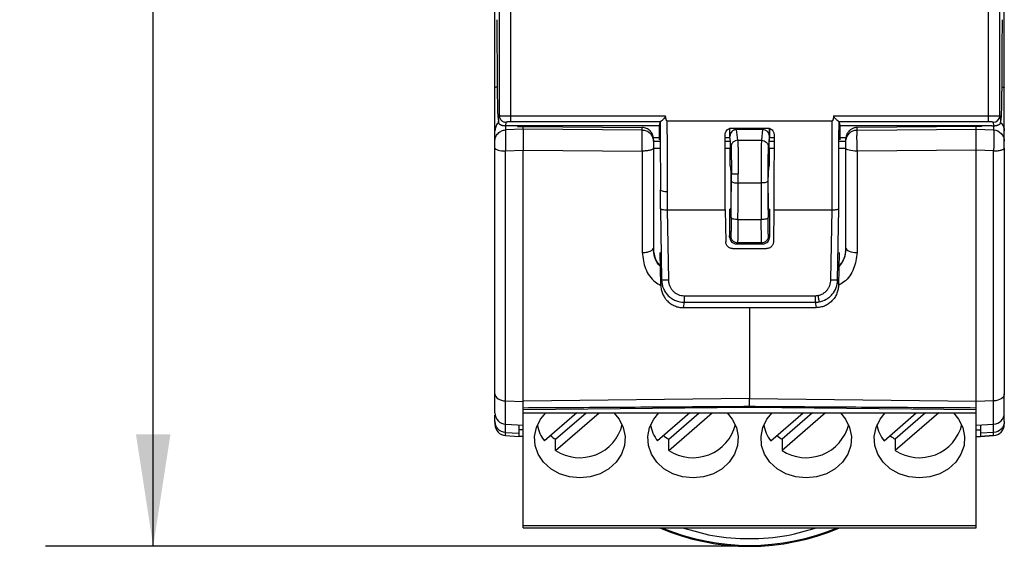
# Model space of a CAD drawing. Header units: millimetres. Extents: x 10 to 410, y 10 to 314.
# Tile 2 of 14: x 66 to 110, y 79 to 102. Entities that reach past the tile are written whole.
import ezdxf

# ---------------------------------------------------------------- set-up
doc = ezdxf.new("R2010")
doc.units = ezdxf.units.MM
doc.header["$LTSCALE"] = 1.5
doc.layers.add('DIMENSIONS', color=140, linetype='Continuous', lineweight=25)
doc.styles.add('SLDTEXTSTYLE0', font='TXT', dxfattribs={"width": 0.7})
doc.dimstyles.new('SLDDIMSTYLE0', dxfattribs={"dimtxt": 3.237012, "dimasz": 4.953, "dimexe": 0, "dimexo": 0.0625, "dimgap": 0.809253, "dimtad": 0, "dimtih": 1, "dimtoh": 1, "dimrnd": 1e-09, "dimzin": 12, "dimdsep": 46, "dimtxsty": 'SLDTEXTSTYLE0', "dimsah": 1, "dimcen": 0.09, "dimadec": 0, "dimazin": 3, "dimtfac": 1, "dimtofl": 0, "dimtmove": 0, "dimatfit": 3, "dimfxl": 0, "dimfrac": 2, "dimtolj": 1, "dimtzin": 12, "dimarcsym": 0})

# ---------------------------------------------------------------- blocks, each defined once
blk = doc.blocks.new('_D')
at = {"layer": 'DIMENSIONS'}
for p, q in [((86.717, 177.894), (67.515, 177.894)), ((72.278, 177.894), (72.278, 133.937)), ((67.468, 128.068), (66.381, 128.068)), ((66.381, 128.068), (66.381, 122.923)), ((77.087, 128.068), (78.174, 128.068)), ((78.174, 128.068), (78.174, 122.923)), ((66.381, 122.923), (67.468, 122.923)), ((78.174, 122.923), (77.087, 122.923)), ((72.278, 79.017), (72.278, 122.199)), ((96.717, 79.017), (67.515, 79.017))]:
    blk.add_line(p, q, dxfattribs=at)
for points in [[(72.278, 177.894), (71.516, 172.941), (73.04, 172.941)], [(72.278, 79.017), (73.04, 83.97), (71.516, 83.97)]]:
    blk.add_solid(points, dxfattribs=at)
at = {"layer": 'DIMENSIONS', "char_height": 3.175, "attachment_point": 1, "style": 'SLDTEXTSTYLE0'}
for s, insert in [('98.9', (67.468, 132.885)), ('3.89', (67.468, 127.016))]:
    blk.add_mtext(s, dxfattribs=dict(at, insert=insert))

msp = doc.modelspace()

# ---------------------------------------------------------------- linework, layer by layer
for p, q in [((87.564, 159.992), (87.564, 98.054)), ((88.064, 159.901), (88.064, 98.038)), ((109.181, 98.038), (109.181, 159.901)), ((109.681, 98.054), (109.681, 159.992)), ((87.534, 97.738), (87.562, 98.034)), ((87.562, 98.034), (87.564, 98.054)), ((88.064, 98.038), (94.909, 98.038)), ((88.064, 98.038), (88.064, 97.796)), ((102.335, 98.038), (109.181, 98.038)), ((109.681, 98.054), (109.683, 98.034)), ((109.683, 98.034), (109.711, 97.738)), ((87.846, 97.604), (87.846, 97.418)), ((88.622, 97.452), (87.846, 97.418)), ((87.849, 97.604), (87.864, 97.759)), ((87.923, 97.604), (87.849, 97.604)), ((94.623, 97.604), (87.923, 97.604)), ((88.064, 97.796), (94.69, 97.796)), ((88.372, 97.604), (88.372, 97.565)), ((88.372, 97.565), (88.622, 97.576)), ((88.622, 97.452), (88.622, 97.576)), ((88.622, 97.576), (93.877, 97.523)), ((93.877, 97.414), (88.622, 97.452)), ((89.872, 97.563), (89.872, 97.604)), ((89.897, 97.563), (89.897, 97.604)), ((90.197, 97.604), (90.197, 97.56)), ((93.877, 97.414), (93.877, 97.523)), ((94.671, 97.779), (94.623, 97.607)), ((94.623, 97.607), (94.625, 96.981)), ((94.97, 97.817), (102.274, 97.817)), ((97.74, 97.482), (97.74, 97.086)), ((97.748, 97.131), (97.748, 97.484)), ((97.844, 97.503), (99.401, 97.503)), ((98.1, 96.96), (98.048, 97.434)), ((99.197, 97.434), (98.048, 97.434)), ((99.197, 97.434), (99.144, 96.96)), ((99.496, 97.484), (99.496, 97.131)), ((99.505, 97.086), (99.505, 97.482)), ((102.555, 97.796), (109.181, 97.796)), ((102.621, 97.607), (102.573, 97.779)), ((102.62, 96.982), (102.621, 97.607)), ((109.321, 97.604), (102.622, 97.604)), ((108.622, 97.576), (103.368, 97.523)), ((103.368, 97.414), (103.368, 97.523)), ((103.368, 97.414), (108.622, 97.452)), ((107.048, 97.604), (107.048, 97.56)), ((107.347, 97.604), (107.347, 97.563)), ((107.372, 97.604), (107.372, 97.563)), ((108.622, 97.452), (108.622, 97.576)), ((108.872, 97.565), (108.622, 97.576)), ((108.622, 97.452), (109.398, 97.418)), ((108.872, 97.604), (108.872, 97.565)), ((109.321, 97.604), (109.395, 97.604)), ((109.381, 97.759), (109.395, 97.604)), ((109.398, 97.604), (109.398, 97.418)), ((87.372, 96.924), (87.372, 97.374)), ((94.364, 97.086), (94.624, 97.086)), ((94.372, 96.919), (94.372, 97.024)), ((97.54, 97.203), (97.54, 97.207)), ((97.541, 97.086), (97.74, 97.086)), ((97.74, 97.086), (97.76, 96.924)), ((97.8, 96.663), (97.748, 97.131)), ((99.496, 97.131), (99.444, 96.663)), ((99.485, 96.924), (99.505, 97.086)), ((99.505, 97.086), (99.704, 97.086)), ((99.704, 97.207), (99.704, 97.203)), ((102.62, 97.086), (102.88, 97.086)), ((102.872, 96.924), (102.872, 97.03)), ((109.872, 96.924), (109.872, 97.374)), ((94.372, 96.924), (94.646, 96.924)), ((94.372, 96.614), (94.662, 96.614)), ((94.372, 96.607), (94.372, 92.195)), ((97.541, 96.924), (97.76, 96.924)), ((97.542, 96.614), (97.763, 96.614)), ((98.1, 96.96), (99.144, 96.96)), ((99.481, 96.614), (99.703, 96.614)), ((99.485, 96.924), (99.703, 96.924)), ((102.582, 96.614), (102.872, 96.614)), ((102.598, 96.924), (102.872, 96.924)), ((102.872, 92.195), (102.872, 96.607)), ((87.846, 96.488), (88.622, 96.523)), ((87.846, 85.44), (87.846, 96.488)), ((88.622, 96.523), (93.877, 96.483)), ((88.622, 85.438), (88.622, 96.523)), ((93.877, 96.483), (93.877, 91.997)), ((108.622, 96.523), (103.368, 96.483)), ((103.368, 96.483), (103.368, 91.997)), ((109.398, 96.488), (108.622, 96.523)), ((108.622, 85.438), (108.622, 96.523)), ((109.398, 85.44), (109.398, 96.488)), ((97.76, 95.834), (97.789, 95.564)), ((99.455, 95.564), (99.485, 95.834)), ((97.796, 94.941), (97.794, 94.316)), ((99.128, 95.072), (98.117, 95.072)), ((99.451, 94.316), (99.448, 94.941)), ((97.785, 93.945), (97.749, 93.909)), ((99.496, 93.909), (99.459, 93.945)), ((94.68, 93.936), (94.734, 90.789)), ((94.979, 93.889), (97.547, 93.889)), ((94.979, 93.889), (95.033, 90.794)), ((97.547, 93.889), (97.572, 92.47)), ((99.697, 93.889), (99.673, 92.47)), ((99.697, 93.889), (102.265, 93.889)), ((102.211, 90.794), (102.265, 93.889)), ((102.511, 90.789), (102.565, 93.936)), ((98.108, 93.453), (99.136, 93.453)), ((97.74, 92.685), (97.789, 92.733)), ((99.456, 92.733), (99.504, 92.685)), ((98.038, 92.383), (98.089, 92.433)), ((98.038, 92.383), (99.206, 92.383)), ((99.156, 92.433), (98.089, 92.433)), ((99.156, 92.433), (99.206, 92.383)), ((94.382, 92.035), (94.383, 92.032)), ((94.67, 91.992), (94.657, 92.005)), ((94.695, 90.571), (94.67, 91.992)), ((97.871, 92.175), (99.373, 92.175)), ((102.574, 91.992), (102.55, 90.571)), ((102.588, 92.005), (102.574, 91.992)), ((94.695, 90.571), (94.734, 90.789)), ((102.511, 90.789), (102.55, 90.571)), ((95.725, 90.092), (101.519, 90.092)), ((95.725, 89.802), (95.683, 89.567)), ((95.725, 89.802), (101.519, 89.802)), ((101.519, 89.802), (101.561, 89.567)), ((95.683, 89.567), (101.561, 89.567)), ((87.846, 85.44), (88.621, 85.416)), ((87.846, 84.411), (87.846, 85.44)), ((98.622, 85.553), (88.622, 85.438)), ((98.622, 85.553), (108.622, 85.438)), ((109.398, 85.44), (108.623, 85.416)), ((109.398, 84.411), (109.398, 85.44)), ((87.372, 84.533), (87.372, 84.808)), ((88.622, 85.058), (98.622, 85.171)), ((88.622, 84.911), (108.622, 84.911)), ((90.984, 84.911), (89.56, 83.677)), ((90.055, 83.249), (91.974, 84.911)), ((90.055, 83.749), (91.397, 84.911)), ((95.984, 84.911), (94.56, 83.677)), ((95.055, 83.249), (96.974, 84.911)), ((95.055, 83.749), (96.397, 84.911)), ((98.622, 85.171), (108.623, 85.058)), ((99.56, 83.677), (100.984, 84.911)), ((101.974, 84.911), (100.055, 83.249)), ((101.397, 84.911), (100.055, 83.749)), ((104.56, 83.677), (105.984, 84.911)), ((106.397, 84.911), (105.055, 83.749)), ((106.974, 84.911), (105.055, 83.249)), ((109.872, 84.533), (109.872, 84.82)), ((87.846, 84.411), (88.631, 84.37)), ((87.846, 84.047), (87.846, 84.411)), ((108.613, 84.37), (109.398, 84.411)), ((109.398, 84.047), (109.398, 84.411)), ((87.846, 84.047), (88.422, 84.018)), ((87.846, 83.907), (87.846, 84.047)), ((88.622, 84.161), (88.422, 84.17)), ((88.622, 79.94), (88.622, 84.371)), ((108.622, 79.94), (108.622, 84.371)), ((108.622, 84.161), (108.822, 84.17)), ((109.398, 84.047), (108.822, 84.018)), ((109.398, 83.907), (109.398, 84.047)), ((87.846, 83.907), (88.422, 83.877)), ((87.846, 83.907), (88.422, 83.877)), ((88.622, 83.867), (88.422, 83.877)), ((90.055, 83.249), (90.055, 83.749)), ((95.055, 83.249), (95.055, 83.749)), ((100.055, 83.749), (100.055, 83.249)), ((105.055, 83.749), (105.055, 83.249)), ((108.622, 83.867), (108.822, 83.877)), ((108.822, 83.877), (109.398, 83.907)), ((109.398, 83.907), (108.822, 83.877)), ((88.622, 79.94), (108.622, 79.94)), ((88.622, 79.84), (88.622, 79.94)), ((88.622, 79.84), (108.622, 79.84)), ((108.622, 79.84), (108.622, 79.94))]:
    msp.add_line(p, q)
at = {"flags": 128}
for points in [[(87.372, 85.75), (87.381, 85.692), (87.408, 85.635), (87.451, 85.583), (87.509, 85.537), (87.581, 85.498), (87.663, 85.469), (87.752, 85.449), (87.846, 85.44)], [(109.872, 85.75), (109.863, 85.692), (109.837, 85.635), (109.793, 85.583), (109.735, 85.537), (109.663, 85.498), (109.581, 85.469), (109.492, 85.449), (109.398, 85.44)], [(91.122, 82.04), (90.661, 82.087), (90.225, 82.225), (89.837, 82.446), (89.518, 82.738), (89.286, 83.086), (89.153, 83.472), (89.126, 83.873), (89.206, 84.269), (89.39, 84.638), (89.615, 84.911)], [(92.63, 84.911), (92.854, 84.638), (93.038, 84.269), (93.119, 83.873), (93.092, 83.472), (92.959, 83.086), (92.726, 82.738), (92.408, 82.446), (92.02, 82.225), (91.583, 82.087), (91.122, 82.04)], [(96.122, 82.04), (95.661, 82.087), (95.225, 82.225), (94.837, 82.446), (94.518, 82.738), (94.286, 83.086), (94.153, 83.472), (94.126, 83.873), (94.206, 84.269), (94.39, 84.638), (94.615, 84.911)], [(97.63, 84.911), (97.854, 84.638), (98.038, 84.269), (98.119, 83.873), (98.092, 83.472), (97.959, 83.086), (97.726, 82.738), (97.408, 82.446), (97.02, 82.225), (96.583, 82.087), (96.122, 82.04)], [(101.122, 82.04), (100.661, 82.087), (100.225, 82.225), (99.837, 82.446), (99.518, 82.738), (99.286, 83.086), (99.153, 83.472), (99.126, 83.873), (99.206, 84.269), (99.39, 84.638), (99.615, 84.911)], [(102.63, 84.911), (102.854, 84.638), (103.038, 84.269), (103.119, 83.873), (103.092, 83.472), (102.959, 83.086), (102.726, 82.738), (102.408, 82.446), (102.02, 82.225), (101.583, 82.087), (101.122, 82.04)], [(106.122, 82.04), (105.661, 82.087), (105.225, 82.225), (104.837, 82.446), (104.518, 82.738), (104.286, 83.086), (104.153, 83.472), (104.126, 83.873), (104.206, 84.269), (104.39, 84.638), (104.615, 84.911)], [(107.63, 84.911), (107.854, 84.638), (108.038, 84.269), (108.119, 83.873), (108.092, 83.472), (107.959, 83.086), (107.726, 82.738), (107.408, 82.446), (107.02, 82.225), (106.583, 82.087), (106.122, 82.04)], [(87.372, 84.531), (87.381, 84.439), (87.386, 84.417)], [(88.422, 84.381), (88.422, 84.279), (88.422, 84.018)], [(108.822, 84.381), (108.822, 84.279), (108.822, 84.018)], [(88.422, 84.018), (88.422, 83.945), (88.422, 83.898), (88.422, 83.878), (88.422, 83.877)], [(108.822, 84.018), (108.822, 83.945), (108.822, 83.898), (108.822, 83.878), (108.822, 83.877)]]:
    msp.add_lwpolyline(points, dxfattribs=at)
for centre, radius, start, end in [((109.382, 98.058), 0.299, 269.7643, 359.1873), ((87.872, 84.911), 0.5, 180, 267), ((109.372, 84.911), 0.5, 273, 0), ((87.872, 84.407), 0.5, 180, 267), ((91.117, 84.872), 1.94, 236.8157, 346.0575), ((95.733, 84.619), 1.504, 188.1205, 218.7589), ((96.117, 84.873), 1.941, 236.8282, 345.8701), ((100.734, 84.619), 1.505, 188.409, 218.7552), ((101.117, 84.872), 1.94, 236.8116, 346.1192), ((105.734, 84.619), 1.505, 188.1919, 218.758), ((106.117, 84.872), 1.94, 236.8116, 346.1192), ((109.372, 84.407), 0.5, 273, 0), ((90.736, 84.621), 1.507, 189.4875, 218.7415), ((91.004, 85.356), 1.867, 230.8822, 239.4456), ((96.003, 85.354), 1.864, 230.2531, 239.4497), ((101.004, 85.356), 1.867, 230.8822, 239.4456), ((106.005, 85.358), 1.868, 231.2861, 239.443), ((98.622, 89.017), 10, 246.5928, 293.4072), ((98.622, 89.017), 9.961, 247.1135, 292.8865)]:
    msp.add_arc(centre, radius, start, end)
for centre, start_param, end_param in [((97.266, 104.02), 4.430825, 4.458281), ((99.979, 104.02), 1.824904, 1.85236), ((97.266, 104.02), 4.317446, 4.362063), ((99.979, 104.02), 1.921122, 1.965739)]:
    msp.add_ellipse(centre, major_axis=(0, 29.46), ratio=0.017455, start_param=start_param, end_param=end_param)
for points, knots in [([(87.372, 99.274), (87.372, 99.718), (87.372, 100.608), (87.372, 101.943), (87.372, 103.28), (87.372, 104.618), (87.372, 105.958), (87.372, 107.298), (87.372, 108.64), (87.372, 109.984), (87.372, 111.328), (87.372, 112.674), (87.372, 114.394), (87.372, 116.491), (87.372, 118.963), (87.372, 121.437), (87.372, 123.912), (87.372, 126.389), (87.372, 128.041), (87.372, 128.867)], [0, 0, 0, 0, 0.045472, 0.090933, 0.136386, 0.181832, 0.227275, 0.272717, 0.318161, 0.363608, 0.409063, 0.454526, 0.500001, 0.583358, 0.666684, 0.749996, 0.833309, 0.916638, 1, 1, 1, 1]), ([(87.456, 102.29), (87.458, 101.822), (87.463, 100.884), (87.469, 99.947), (87.472, 99.479)], [0, 0, 0, 0, 0.499807, 1, 1, 1, 1]), ([(109.773, 99.479), (109.776, 99.947), (109.781, 100.884), (109.786, 101.822), (109.789, 102.29)], [0, 0, 0, 0, 0.500193, 1, 1, 1, 1]), ([(87.473, 99.32), (87.448, 99.315), (87.386, 99.301), (87.377, 99.284), (87.372, 99.274)], [0, 0, 0, 0, 0.390421, 1, 1, 1, 1]), ([(87.372, 97.374), (87.372, 97.381), (87.372, 97.397), (87.372, 97.431), (87.372, 97.474), (87.372, 97.525), (87.372, 97.616), (87.372, 97.764), (87.372, 97.997), (87.372, 98.272), (87.372, 98.547), (87.372, 98.805), (87.372, 99.036), (87.372, 99.194), (87.372, 99.274)], [0, 0, 0, 0, 0.05033, 0.10033, 0.150204, 0.200156, 0.25039, 0.375482, 0.500045, 0.624535, 0.749691, 0.833415, 0.916538, 1, 1, 1, 1]), ([(87.472, 99.479), (87.472, 99.441), (87.472, 99.366), (87.473, 99.255), (87.474, 99.146), (87.475, 99.038), (87.477, 98.885), (87.48, 98.693), (87.483, 98.479), (87.488, 98.294), (87.492, 98.172), (87.495, 98.095), (87.497, 98.048), (87.5, 98.012), (87.502, 97.997), (87.502, 97.989)], [0, 0, 0, 0, 0.050465, 0.100811, 0.151252, 0.202002, 0.253271, 0.375506, 0.498728, 0.625948, 0.752598, 0.814861, 0.876763, 0.938224, 1, 1, 1, 1]), ([(109.742, 97.989), (109.743, 97.994), (109.744, 98.004), (109.745, 98.024), (109.747, 98.053), (109.749, 98.095), (109.753, 98.172), (109.757, 98.294), (109.761, 98.479), (109.765, 98.693), (109.768, 98.907), (109.77, 99.108), (109.772, 99.291), (109.772, 99.416), (109.773, 99.479)], [0, 0, 0, 0, 0.04106, 0.082087, 0.123194, 0.184871, 0.247431, 0.373869, 0.501317, 0.624401, 0.746789, 0.831861, 0.915935, 1, 1, 1, 1]), ([(109.771, 99.32), (109.796, 99.315), (109.859, 99.301), (109.867, 99.284), (109.872, 99.274)], [0, 0, 0, 0, 0.390421, 1, 1, 1, 1]), ([(109.872, 97.374), (109.872, 97.391), (109.872, 97.43), (109.872, 97.51), (109.872, 97.584), (109.872, 97.671), (109.872, 97.769), (109.872, 97.88), (109.872, 98.042), (109.872, 98.271), (109.872, 98.683), (109.872, 99.032), (109.872, 99.274)], [0, 0, 0, 0, 0.000361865, 0.000542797, 0.00072373, 0.000904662, 0.001085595, 0.001266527, 0.001447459, 0.001809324, 0.002171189, 0.002894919, 0.002894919, 0.002894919, 0.002894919]), ([(87.564, 98.054), (87.565, 98.053), (87.567, 98.052), (87.582, 98.05), (87.601, 98.048), (87.625, 98.046), (87.651, 98.045), (87.679, 98.044), (87.729, 98.042), (87.811, 98.04), (87.935, 98.038), (88.021, 98.038), (88.064, 98.038)], [0, 0, 0, 0, 0.088552, 0.171016, 0.24739, 0.317675, 0.381872, 0.43998, 0.492004, 0.668016, 0.837281, 1, 1, 1, 1]), ([(87.564, 98.054), (87.564, 98.036), (87.567, 98), (87.583, 97.945), (87.611, 97.892), (87.651, 97.844), (87.699, 97.806), (87.753, 97.778), (87.81, 97.763), (87.846, 97.759), (87.864, 97.759)], [-0.000005, -0.000005, -0.000005, -0.000005, 0.125067, 0.250139, 0.37521, 0.500282, 0.625354, 0.750425, 0.875497, 1, 1, 1, 1]), ([(94.69, 97.796), (94.695, 97.798), (94.705, 97.804), (94.726, 97.818), (94.752, 97.839), (94.784, 97.867), (94.822, 97.902), (94.856, 97.938), (94.885, 97.972), (94.906, 98.002), (94.908, 98.028), (94.909, 98.038)], [0, 0, 0, 0, 0.0920994, 0.196182, 0.3129186, 0.4427836, 0.5861206, 0.7409605, 0.8222128, 0.92493, 1, 1, 1, 1]), ([(94.97, 97.817), (94.967, 97.817), (94.96, 97.82), (94.953, 97.832), (94.945, 97.849), (94.937, 97.874), (94.93, 97.905), (94.923, 97.943), (94.916, 97.988), (94.911, 98.021), (94.909, 98.038)], [0, 0, 0, 0, 0.0374122, 0.0930751, 0.1738794, 0.2820112, 0.4183476, 0.5833154, 0.7771515, 1, 1, 1, 1]), ([(102.335, 98.038), (102.333, 98.019), (102.328, 97.982), (102.32, 97.932), (102.311, 97.892), (102.303, 97.86), (102.294, 97.837), (102.286, 97.821), (102.277, 97.818), (102.274, 97.817)], [0, 0, 0, 0, 0.252408, 0.46693, 0.643806, 0.783471, 0.886838, 0.956264, 1, 1, 1, 1]), ([(102.555, 97.796), (102.549, 97.799), (102.539, 97.805), (102.516, 97.821), (102.489, 97.843), (102.456, 97.871), (102.42, 97.905), (102.384, 97.941), (102.356, 97.976), (102.337, 98.007), (102.336, 98.029), (102.335, 98.038)], [0, 0, 0, 0, 0.099763, 0.209683, 0.330026, 0.460766, 0.601702, 0.739996, 0.846862, 0.933135, 1, 1, 1, 1]), ([(109.181, 98.038), (109.202, 98.038), (109.244, 98.038), (109.307, 98.039), (109.369, 98.039), (109.43, 98.04), (109.486, 98.041), (109.546, 98.043), (109.608, 98.045), (109.666, 98.049), (109.675, 98.052), (109.681, 98.054)], [0, 0, 0, 0, 0.0806647, 0.1629388, 0.2468502, 0.332425, 0.4196876, 0.5086613, 0.6389352, 0.8027419, 1, 1, 1, 1]), ([(109.181, 97.796), (109.181, 97.806), (109.181, 97.836), (109.181, 97.922), (109.181, 97.978), (109.181, 98.038)], [0, 0, 0, 0, 0.5, 0.5, 1, 1, 1, 1]), ([(87.538, 97.734), (87.528, 97.728), (87.466, 97.687), (87.395, 97.559), (87.38, 97.435), (87.372, 97.374)], [0, 0, 0, 0, 0.083791, 0.541895, 1, 1, 1, 1]), ([(87.534, 97.738), (87.535, 97.731), (87.538, 97.719), (87.548, 97.702), (87.564, 97.684), (87.589, 97.664), (87.627, 97.645), (87.668, 97.629), (87.709, 97.618), (87.753, 97.61), (87.799, 97.605), (87.833, 97.604), (87.849, 97.604)], [0, 0, 0, 0, 0.13831, 0.250006, 0.335091, 0.509491, 0.649643, 0.751911, 0.836143, 0.90356, 0.956561, 1, 1, 1, 1]), ([(87.864, 97.759), (87.864, 97.764), (87.872, 97.771), (87.896, 97.779), (87.92, 97.785), (87.95, 97.789), (87.997, 97.794), (88.036, 97.796), (88.064, 97.796)], [0.0000000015, 0.0000000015, 0.0000000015, 0.0000000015, 0.0000797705, 0.0001196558, 0.000159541, 0.0001994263, 0.0002393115, 0.000319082, 0.000319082, 0.000319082, 0.000319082]), ([(88.622, 97.452), (88.621, 97.447), (88.62, 97.437), (88.618, 97.408), (88.617, 97.37), (88.616, 97.322), (88.615, 97.265), (88.615, 97.2), (88.615, 97.128), (88.615, 97.051), (88.615, 96.968), (88.616, 96.881), (88.617, 96.792), (88.618, 96.702), (88.62, 96.611), (88.621, 96.552), (88.622, 96.523)], [0, 0, 0, 0, 0.07124, 0.142507, 0.213789, 0.285088, 0.356427, 0.427802, 0.499196, 0.570623, 0.642097, 0.7136, 0.785128, 0.856706, 0.928333, 1, 1, 1, 1]), ([(94.372, 97.024), (94.372, 97.057), (94.366, 97.121), (94.338, 97.215), (94.292, 97.302), (94.23, 97.378), (94.154, 97.44), (94.068, 97.487), (93.974, 97.516), (93.909, 97.523), (93.877, 97.523)], [-0.000006, -0.000006, -0.000006, -0.000006, 0.125, 0.25, 0.375, 0.5, 0.625, 0.75, 0.875, 1.000006, 1.000006, 1.000006, 1.000006]), ([(94.97, 97.817), (94.971, 97.64), (94.973, 97.287), (94.976, 96.76), (94.978, 96.235), (94.979, 95.713), (94.98, 95.194), (94.98, 94.851), (94.98, 94.679)], [0, 0, 0, 0, 0.166802, 0.33355, 0.500244, 0.666883, 0.833468, 1, 1, 1, 1]), ([(97.54, 97.207), (97.541, 97.22), (97.542, 97.245), (97.551, 97.283), (97.572, 97.344), (97.624, 97.421), (97.708, 97.476), (97.784, 97.499), (97.824, 97.502), (97.844, 97.503)], [0, 0, 0, 0, 0.083856, 0.167027, 0.250901, 0.500418, 0.749604, 0.874167, 1, 1, 1, 1]), ([(98.048, 97.434), (98.032, 97.434), (98.002, 97.432), (97.957, 97.421), (97.913, 97.403), (97.872, 97.378), (97.821, 97.334), (97.764, 97.255), (97.754, 97.176), (97.748, 97.131)], [0, 0, 0, 0, 0.096669, 0.194892, 0.294726, 0.396225, 0.49944, 0.719595, 1, 1, 1, 1]), ([(99.496, 97.131), (99.495, 97.15), (99.493, 97.186), (99.479, 97.237), (99.459, 97.28), (99.435, 97.316), (99.391, 97.366), (99.314, 97.421), (99.235, 97.43), (99.197, 97.434)], [0, 0, 0, 0, 0.120229, 0.230671, 0.331327, 0.422205, 0.503316, 0.756678, 1, 1, 1, 1]), ([(99.401, 97.503), (99.414, 97.502), (99.44, 97.501), (99.479, 97.493), (99.542, 97.473), (99.62, 97.421), (99.676, 97.339), (99.7, 97.265), (99.703, 97.226), (99.704, 97.207)], [0, 0, 0, 0, 0.084297, 0.167349, 0.250617, 0.4998, 0.749315, 0.874667, 1, 1, 1, 1]), ([(102.265, 93.889), (102.265, 94.049), (102.264, 94.37), (102.264, 94.855), (102.265, 95.342), (102.266, 95.832), (102.267, 96.325), (102.269, 96.82), (102.271, 97.317), (102.273, 97.65), (102.274, 97.817)], [0, 0, 0, 0, 0.124899, 0.249827, 0.374783, 0.499769, 0.624783, 0.749826, 0.874898, 1, 1, 1, 1]), ([(103.368, 97.523), (103.347, 97.522), (103.306, 97.52), (103.244, 97.508), (103.183, 97.487), (103.123, 97.459), (103.067, 97.421), (103.009, 97.37), (102.947, 97.294), (102.886, 97.176), (102.877, 97.079), (102.872, 97.024)], [0, 0, 0, 0, 0.078897, 0.159606, 0.242132, 0.326477, 0.412645, 0.500638, 0.624258, 0.790774, 1, 1, 1, 1]), ([(108.622, 96.523), (108.623, 96.552), (108.624, 96.611), (108.626, 96.701), (108.628, 96.791), (108.629, 96.88), (108.63, 96.966), (108.631, 97.049), (108.631, 97.127), (108.631, 97.199), (108.63, 97.264), (108.629, 97.321), (108.628, 97.369), (108.626, 97.407), (108.624, 97.437), (108.623, 97.447), (108.622, 97.452)], [0, 0, 0, 0, 0.071242, 0.142511, 0.213795, 0.285094, 0.356433, 0.427809, 0.499203, 0.570629, 0.642102, 0.713604, 0.785131, 0.856708, 0.928335, 1, 1, 1, 1]), ([(109.181, 97.796), (109.208, 97.796), (109.247, 97.794), (109.294, 97.789), (109.324, 97.785), (109.348, 97.779), (109.372, 97.771), (109.38, 97.764), (109.381, 97.759)], [0, 0, 0, 0, 0.0000797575, 0.0001196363, 0.000159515, 0.0001993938, 0.0002392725, 0.00031903, 0.00031903, 0.00031903, 0.00031903]), ([(109.395, 97.604), (109.405, 97.604), (109.425, 97.604), (109.454, 97.606), (109.482, 97.609), (109.51, 97.613), (109.537, 97.619), (109.564, 97.626), (109.589, 97.634), (109.621, 97.646), (109.655, 97.664), (109.683, 97.687), (109.704, 97.711), (109.708, 97.728), (109.711, 97.738)], [0, 0, 0, 0, 0.02655, 0.055798, 0.089414, 0.128513, 0.173806, 0.225751, 0.28465, 0.350712, 0.490762, 0.665107, 0.80261, 1, 1, 1, 1]), ([(109.704, 97.736), (109.715, 97.729), (109.777, 97.687), (109.849, 97.559), (109.864, 97.435), (109.872, 97.374)], [0, 0, 0, 0, 0.090311, 0.545155, 1, 1, 1, 1]), ([(87.846, 97.418), (87.845, 97.413), (87.843, 97.404), (87.84, 97.377), (87.838, 97.343), (87.836, 97.3), (87.834, 97.25), (87.833, 97.192), (87.833, 97.127), (87.833, 97.057), (87.833, 96.982), (87.834, 96.904), (87.836, 96.822), (87.838, 96.739), (87.84, 96.655), (87.843, 96.57), (87.845, 96.516), (87.846, 96.488)], [0, 0, 0, 0, 0.066675, 0.133351, 0.200019, 0.266674, 0.333335, 0.400005, 0.466669, 0.533324, 0.599988, 0.666659, 0.73332, 0.799976, 0.866645, 0.933323, 1, 1, 1, 1]), ([(93.877, 96.483), (93.877, 96.51), (93.877, 96.565), (93.878, 96.649), (93.878, 96.734), (93.878, 96.817), (93.879, 96.899), (93.879, 96.978), (93.879, 97.053), (93.879, 97.123), (93.879, 97.188), (93.879, 97.246), (93.878, 97.296), (93.878, 97.339), (93.878, 97.374), (93.877, 97.4), (93.877, 97.409), (93.877, 97.414)], [0, 0, 0, 0, 0.066668, 0.13334, 0.200007, 0.266662, 0.333325, 0.399999, 0.466667, 0.533327, 0.599995, 0.66667, 0.733333, 0.799989, 0.866657, 0.933331, 1, 1, 1, 1]), ([(97.547, 93.889), (97.547, 94.044), (97.547, 94.354), (97.547, 94.823), (97.547, 95.294), (97.546, 95.768), (97.545, 96.244), (97.543, 96.723), (97.541, 97.043), (97.54, 97.203)], [0, 0, 0, 0, 0.142777, 0.28558, 0.42841, 0.571267, 0.714151, 0.857062, 1, 1, 1, 1]), ([(99.704, 97.203), (99.703, 97.043), (99.702, 96.723), (99.7, 96.244), (99.698, 95.768), (99.697, 95.294), (99.697, 94.823), (99.697, 94.354), (99.697, 94.044), (99.697, 93.889)], [0, 0, 0, 0, 0.142938, 0.285849, 0.428733, 0.57159, 0.71442, 0.857223, 1, 1, 1, 1]), ([(102.872, 96.919), (102.872, 97.048), (102.925, 97.176), (103.109, 97.359), (103.238, 97.413), (103.368, 97.414)], [0, 0, 0, 0, 0.5, 0.5, 1, 1, 1, 1]), ([(109.398, 97.418), (109.525, 97.412), (109.648, 97.356), (109.822, 97.174), (109.872, 97.049), (109.872, 96.924)], [0, 0, 0, 0, 0.5, 0.5, 1, 1, 1, 1]), ([(87.372, 96.614), (87.372, 96.625), (87.372, 96.648), (87.372, 96.684), (87.372, 96.742), (87.372, 96.82), (87.372, 96.881), (87.372, 96.913), (87.372, 96.92), (87.372, 96.924)], [0, 0, 0, 0, 0.084557, 0.16839, 0.253208, 0.500097, 0.746988, 0.872228, 1, 1, 1, 1]), ([(87.372, 96.614), (87.372, 96.582), (87.421, 96.551), (87.598, 96.504), (87.718, 96.49), (87.846, 96.488)], [0, 0, 0, 0, 0.5, 0.5, 1, 1, 1, 1]), ([(87.372, 85.75), (87.372, 85.896), (87.372, 86.189), (87.372, 86.635), (87.372, 87.086), (87.372, 87.543), (87.372, 88.006), (87.372, 88.474), (87.372, 88.948), (87.372, 89.428), (87.372, 89.913), (87.372, 90.404), (87.372, 91.038), (87.372, 91.819), (87.372, 92.753), (87.372, 93.7), (87.372, 94.659), (87.372, 95.629), (87.372, 96.285), (87.372, 96.614)], [0, 0, 0, 0, 0.045573, 0.091074, 0.136519, 0.181924, 0.227306, 0.27268, 0.318063, 0.363472, 0.408921, 0.454428, 0.500009, 0.583501, 0.666796, 0.749993, 0.833193, 0.916495, 1, 1, 1, 1]), ([(94.372, 96.607), (94.372, 96.6), (94.366, 96.585), (94.341, 96.562), (94.295, 96.54), (94.23, 96.519), (94.15, 96.503), (94.06, 96.491), (93.967, 96.484), (93.906, 96.483), (93.877, 96.483)], [0.0082796, 0.0082796, 0.0082796, 0.0082796, 0.125, 0.2500001, 0.3750001, 0.5000002, 0.6250002, 0.7500002, 0.8750003, 1.0000003, 1.0000003, 1.0000003, 1.0000003]), ([(94.372, 96.924), (94.372, 96.914), (94.372, 96.873), (94.372, 96.757), (94.372, 96.682), (94.372, 96.614)], [0, 0, 0, 0, 0.5, 0.5, 1, 1, 1, 1]), ([(97.76, 96.924), (97.761, 96.914), (97.762, 96.873), (97.763, 96.757), (97.764, 96.682), (97.763, 96.614)], [0, 0, 0, 0, 0.5, 0.5, 1, 1, 1, 1]), ([(98.1, 96.96), (98.065, 96.96), (98.007, 96.95), (97.935, 96.913), (97.887, 96.874), (97.847, 96.826), (97.81, 96.755), (97.8, 96.698), (97.8, 96.663)], [-0.000012, -0.000012, -0.000012, -0.000012, 0.249991, 0.374993, 0.499994, 0.624996, 0.749997, 1, 1, 1, 1]), ([(97.8, 96.663), (97.802, 96.641), (97.806, 96.57), (97.81, 96.41), (97.813, 96.262), (97.815, 96.088), (97.817, 95.832), (97.818, 95.62), (97.818, 95.478)], [0, 0, 0, 0, 0.353429, 0.530144, 0.706858, 0.883573, 1.060288, 1.413717, 1.413717, 1.413717, 1.413717]), ([(98.1, 96.96), (98.1, 96.952), (98.102, 96.937), (98.103, 96.901), (98.105, 96.858), (98.106, 96.806), (98.108, 96.746), (98.109, 96.68), (98.11, 96.609), (98.111, 96.532), (98.112, 96.451), (98.113, 96.367), (98.114, 96.28), (98.115, 96.192), (98.115, 96.102), (98.116, 96.011), (98.116, 95.92), (98.117, 95.829), (98.117, 95.74), (98.117, 95.651), (98.118, 95.564), (98.118, 95.507), (98.118, 95.478)], [0, 0, 0, 0, 0.059893, 0.118744, 0.176554, 0.233323, 0.28905, 0.343736, 0.397381, 0.449984, 0.501547, 0.552067, 0.601547, 0.649985, 0.697381, 0.743737, 0.789051, 0.833323, 0.876554, 0.918744, 0.959893, 1, 1, 1, 1]), ([(99.144, 96.96), (99.142, 96.927), (99.136, 96.771), (99.13, 96.312), (99.127, 95.837), (99.127, 95.552), (99.127, 95.478)], [1.727876, 1.727876, 1.727876, 1.727876, 2.149928, 2.571981, 2.994034, 3.141613, 3.141613, 3.141613, 3.141613]), ([(99.144, 96.96), (99.223, 96.96), (99.301, 96.928), (99.412, 96.818), (99.444, 96.741), (99.444, 96.663)], [0, 0, 0, 0, 0.5, 0.5, 1, 1, 1, 1]), ([(99.444, 96.663), (99.444, 96.657), (99.443, 96.645), (99.441, 96.617), (99.439, 96.58), (99.438, 96.536), (99.435, 96.458), (99.433, 96.33), (99.43, 96.13), (99.428, 95.903), (99.427, 95.683), (99.427, 95.487), (99.427, 95.317), (99.427, 95.208), (99.428, 95.153)], [0, 0, 0, 0, 0.050356, 0.100197, 0.149884, 0.199778, 0.250237, 0.374901, 0.500084, 0.624741, 0.749914, 0.833412, 0.916212, 1, 1, 1, 1]), ([(99.481, 96.614), (99.481, 96.682), (99.481, 96.757), (99.482, 96.873), (99.483, 96.914), (99.485, 96.924)], [0, 0, 0, 0, 0.5, 0.5, 1, 1, 1, 1]), ([(102.872, 96.614), (102.872, 96.682), (102.872, 96.757), (102.872, 96.873), (102.872, 96.914), (102.872, 96.924)], [0, 0, 0, 0, 0.5, 0.5, 1, 1, 1, 1]), ([(103.368, 96.483), (103.237, 96.483), (103.112, 96.496), (102.926, 96.543), (102.874, 96.574), (102.872, 96.607)], [0, 0, 0, 0, 0.5, 0.5, 1, 1, 1, 1]), ([(109.872, 96.614), (109.872, 96.45), (109.872, 96.122), (109.872, 95.632), (109.872, 95.146), (109.872, 94.662), (109.872, 94.18), (109.872, 93.622), (109.872, 92.989), (109.872, 92.05), (109.872, 90.895), (109.872, 89.545), (109.872, 88.452), (109.872, 87.599), (109.872, 86.971), (109.872, 86.353), (109.872, 85.951), (109.872, 85.75)], [0, 0, 0, 0, 0.041683, 0.083344, 0.124994, 0.166647, 0.208315, 0.250011, 0.31249, 0.375014, 0.500007, 0.625, 0.749993, 0.812472, 0.874997, 0.937487, 1, 1, 1, 1]), ([(97.789, 95.564), (97.79, 95.56), (97.79, 95.553), (97.791, 95.535), (97.792, 95.506), (97.794, 95.461), (97.795, 95.397), (97.796, 95.322), (97.796, 95.241), (97.797, 95.156), (97.797, 95.099), (97.797, 95.07)], [0, 0, 0, 0, 0.080214, 0.160562, 0.242079, 0.369599, 0.50008, 0.627593, 0.758069, 0.878315, 1, 1, 1, 1]), ([(97.817, 95.153), (97.817, 95.189), (97.817, 95.259), (97.818, 95.368), (97.818, 95.442), (97.818, 95.478)], [0, 0, 0, 0, 0.333801, 0.666199, 1, 1, 1, 1]), ([(97.818, 95.478), (97.818, 95.478), (97.829, 95.478), (97.866, 95.478), (97.906, 95.478), (97.954, 95.478), (98.026, 95.478), (98.082, 95.478), (98.118, 95.478)], [-0.000012, -0.000012, -0.000012, -0.000012, 0.249991, 0.374993, 0.499994, 0.624996, 0.749997, 1, 1, 1, 1]), ([(99.448, 95.07), (99.448, 95.089), (99.448, 95.127), (99.448, 95.183), (99.448, 95.249), (99.449, 95.322), (99.45, 95.396), (99.451, 95.461), (99.452, 95.51), (99.453, 95.547), (99.454, 95.558), (99.455, 95.564)], [0, 0, 0, 0, 0.080203, 0.16054, 0.242048, 0.369557, 0.500035, 0.627552, 0.758038, 0.878298, 1, 1, 1, 1]), ([(97.808, 93.549), (97.809, 93.726), (97.811, 94.08), (97.814, 94.615), (97.816, 94.974), (97.817, 95.153)], [0, 0, 0, 0, 0.33335, 0.66665, 1, 1, 1, 1]), ([(97.817, 95.153), (97.818, 95.134), (97.848, 95.112), (97.965, 95.08), (98.047, 95.072), (98.117, 95.072)], [0, 0, 0, 0, 0.5, 0.5, 1, 1, 1, 1]), ([(99.428, 95.153), (99.426, 95.134), (99.396, 95.112), (99.28, 95.08), (99.198, 95.072), (99.128, 95.072)], [0, 0, 0, 0, 0.5, 0.5, 1, 1, 1, 1]), ([(99.428, 95.153), (99.428, 94.974), (99.43, 94.615), (99.433, 94.08), (99.435, 93.726), (99.436, 93.549)], [0, 0, 0, 0, 0.33335, 0.66665, 1, 1, 1, 1]), ([(94.98, 94.679), (94.911, 94.679), (94.831, 94.687), (94.716, 94.722), (94.684, 94.746), (94.68, 94.767)], [0, 0, 0, 0, 0.5, 0.5, 1, 1, 1, 1]), ([(97.794, 94.316), (97.793, 94.295), (97.793, 94.254), (97.793, 94.196), (97.792, 94.143), (97.791, 94.094), (97.79, 94.047), (97.789, 94.004), (97.788, 93.971), (97.787, 93.95), (97.786, 93.947), (97.785, 93.945)], [0, 0, 0, 0, 0.101256, 0.200196, 0.29852, 0.397961, 0.500192, 0.627, 0.756756, 0.87766, 1, 1, 1, 1]), ([(99.459, 93.945), (99.459, 93.947), (99.458, 93.949), (99.457, 93.962), (99.456, 93.984), (99.455, 94.013), (99.454, 94.053), (99.453, 94.106), (99.452, 94.17), (99.451, 94.241), (99.451, 94.291), (99.451, 94.316)], [0, 0, 0, 0, 0.1012694, 0.2002211, 0.2985544, 0.3980004, 0.5002335, 0.6270385, 0.7567853, 0.8776763, 1, 1, 1, 1]), ([(94.68, 93.936), (94.682, 93.933), (94.685, 93.927), (94.701, 93.918), (94.72, 93.912), (94.739, 93.907), (94.755, 93.904), (94.765, 93.903), (94.799, 93.898), (94.867, 93.889), (94.943, 93.889), (94.979, 93.889)], [0, 0, 0, 0, 0.12168, 0.230627, 0.323391, 0.397745, 0.452487, 0.4871, 0.50143, 0.761459, 1, 1, 1, 1]), ([(98.108, 93.453), (98.073, 93.453), (97.997, 93.457), (97.892, 93.479), (97.823, 93.513), (97.809, 93.537), (97.808, 93.549)], [-0.000006, -0.000006, -0.000006, -0.000006, 0.249996, 0.499997, 0.749999, 1, 1, 1, 1]), ([(99.436, 93.549), (99.436, 93.537), (99.422, 93.513), (99.353, 93.479), (99.247, 93.457), (99.171, 93.453), (99.136, 93.453)], [-0.000006, -0.000006, -0.000006, -0.000006, 0.249996, 0.499997, 0.749998, 1, 1, 1, 1]), ([(102.265, 93.889), (102.283, 93.889), (102.319, 93.889), (102.374, 93.891), (102.426, 93.895), (102.476, 93.902), (102.539, 93.913), (102.554, 93.927), (102.565, 93.936)], [0, 0, 0, 0, 0.116347, 0.239868, 0.368985, 0.501575, 0.656355, 1, 1, 1, 1]), ([(98.108, 93.453), (98.108, 93.414), (98.107, 93.334), (98.107, 93.215), (98.105, 93.094), (98.104, 92.973), (98.103, 92.856), (98.101, 92.746), (98.099, 92.646), (98.097, 92.56), (98.094, 92.492), (98.091, 92.445), (98.09, 92.437), (98.089, 92.433)], [0, 0, 0, 0, 0.067194, 0.139132, 0.215815, 0.297242, 0.383412, 0.474325, 0.569979, 0.670375, 0.775511, 0.885386, 1, 1, 1, 1]), ([(99.156, 92.433), (99.155, 92.435), (99.154, 92.438), (99.152, 92.455), (99.151, 92.481), (99.149, 92.514), (99.148, 92.555), (99.147, 92.602), (99.145, 92.654), (99.144, 92.711), (99.143, 92.772), (99.142, 92.835), (99.141, 92.902), (99.14, 92.97), (99.139, 93.039), (99.139, 93.109), (99.138, 93.179), (99.138, 93.249), (99.137, 93.318), (99.137, 93.385), (99.136, 93.431), (99.136, 93.453)], [0, 0, 0, 0, 0.066956, 0.132321, 0.196095, 0.258277, 0.318868, 0.377867, 0.435274, 0.49109, 0.545314, 0.597946, 0.648986, 0.698435, 0.746291, 0.792556, 0.837229, 0.88031, 0.921798, 0.961695, 1, 1, 1, 1]), ([(97.74, 92.685), (97.74, 92.608), (97.768, 92.533), (97.876, 92.419), (97.955, 92.383), (98.038, 92.383)], [0, 0, 0, 0, 0.5, 0.5, 1, 1, 1, 1]), ([(97.789, 92.733), (97.789, 92.698), (97.801, 92.621), (97.87, 92.515), (97.977, 92.446), (98.053, 92.433), (98.089, 92.433)], [-0.000006, -0.000006, -0.000006, -0.000006, 0.249996, 0.499997, 0.749999, 1, 1, 1, 1]), ([(99.206, 92.383), (99.289, 92.383), (99.369, 92.419), (99.476, 92.533), (99.505, 92.608), (99.504, 92.685)], [0, 0, 0, 0, 0.5, 0.5, 1, 1, 1, 1]), ([(97.871, 92.175), (97.852, 92.176), (97.813, 92.178), (97.757, 92.195), (97.706, 92.223), (97.66, 92.26), (97.621, 92.306), (97.593, 92.359), (97.576, 92.414), (97.573, 92.451), (97.572, 92.47)], [0, 0, 0, 0, 0.127009, 0.249445, 0.372239, 0.500284, 0.628515, 0.759763, 0.87913, 1, 1, 1, 1]), ([(99.673, 92.47), (99.671, 92.45), (99.669, 92.411), (99.651, 92.356), (99.623, 92.305), (99.584, 92.26), (99.537, 92.222), (99.485, 92.195), (99.429, 92.178), (99.392, 92.176), (99.373, 92.175)], [0, 0, 0, 0, 0.127009, 0.249445, 0.372239, 0.500284, 0.628515, 0.759763, 0.87913, 1, 1, 1, 1]), ([(93.877, 91.997), (93.935, 91.997), (94.062, 92.006), (94.208, 92.044), (94.295, 92.087), (94.355, 92.135), (94.371, 92.172), (94.372, 92.195)], [0, 0, 0, 0, 0.2499144, 0.4999429, 0.6249572, 0.7499715, 0.9917216, 0.9917216, 0.9917216, 0.9917216]), ([(93.877, 91.997), (93.908, 91.757), (93.971, 91.28), (94.307, 90.766), (94.614, 90.596), (94.697, 90.55)], [0, 0, 0, 0, 0.423098, 0.842811, 1, 1, 1, 1]), ([(94.681, 91.385), (94.654, 91.411), (94.511, 91.547), (94.426, 91.785), (94.391, 91.984), (94.383, 92.032)], [0, 0, 0, 0, 0.150925, 0.794594, 1, 1, 1, 1]), ([(94.383, 92.032), (94.406, 91.905), (94.449, 91.668), (94.607, 91.483), (94.68, 91.398)], [0, 0, 0, 0, 0.538426, 1, 1, 1, 1]), ([(103.368, 91.997), (103.336, 91.757), (103.273, 91.28), (102.937, 90.765), (102.629, 90.595), (102.545, 90.549)], [0, 0, 0, 0, 0.4226161, 0.8418514, 1, 1, 1, 1]), ([(102.862, 92.032), (102.843, 91.932), (102.798, 91.692), (102.65, 91.49), (102.563, 91.372)], [0, 0, 0, 0, 0.416694, 1, 1, 1, 1]), ([(102.862, 92.032), (102.838, 91.905), (102.795, 91.668), (102.637, 91.483), (102.564, 91.398)], [0, 0, 0, 0, 0.538426, 1, 1, 1, 1]), ([(102.872, 92.195), (102.874, 92.143), (102.926, 92.092), (103.112, 92.018), (103.237, 91.997), (103.368, 91.997)], [0, 0, 0, 0, 0.5, 0.5, 1, 1, 1, 1]), ([(94.695, 90.571), (94.696, 90.536), (94.699, 90.468), (94.716, 90.37), (94.74, 90.277), (94.771, 90.19), (94.807, 90.111), (94.848, 90.038), (94.893, 89.972), (94.94, 89.912), (95.017, 89.827), (95.137, 89.727), (95.31, 89.635), (95.494, 89.577), (95.62, 89.57), (95.683, 89.567)], [0, 0, 0, 0, 0.066523, 0.130445, 0.191772, 0.25051, 0.306663, 0.360241, 0.411251, 0.459704, 0.50561, 0.632479, 0.756965, 0.879368, 1, 1, 1, 1]), ([(94.734, 90.789), (94.738, 90.789), (94.772, 90.79), (94.882, 90.792), (94.957, 90.793), (95.033, 90.794)], [0, 0, 0, 0, 0.5, 0.5, 1, 1, 1, 1]), ([(94.734, 90.789), (94.736, 90.659), (94.779, 90.465), (94.903, 90.236), (95.026, 90.086), (95.177, 89.964), (95.405, 89.842), (95.596, 89.802), (95.725, 89.802)], [1.771418, 1.771418, 1.771418, 1.771418, 2.156585, 2.349168, 2.541752, 2.734335, 2.926919, 3.312086, 3.312086, 3.312086, 3.312086]), ([(95.033, 90.794), (95.034, 90.77), (95.036, 90.722), (95.048, 90.651), (95.067, 90.582), (95.1, 90.493), (95.156, 90.391), (95.244, 90.286), (95.349, 90.2), (95.467, 90.139), (95.594, 90.099), (95.682, 90.094), (95.725, 90.092)], [0, 0, 0, 0, 0.066304, 0.1319, 0.197421, 0.263505, 0.390881, 0.516262, 0.637372, 0.761105, 0.880208, 1, 1, 1, 1]), ([(102.55, 90.571), (102.548, 90.539), (102.546, 90.475), (102.531, 90.381), (102.508, 90.288), (102.465, 90.164), (102.388, 90.013), (102.26, 89.855), (102.104, 89.725), (101.93, 89.633), (101.746, 89.577), (101.623, 89.57), (101.561, 89.567)], [0, 0, 0, 0, 0.061555, 0.122512, 0.183374, 0.244644, 0.375333, 0.50543, 0.63433, 0.762888, 0.881374, 1, 1, 1, 1]), ([(101.638, 90.102), (101.663, 90.107), (101.713, 90.118), (101.785, 90.145), (101.867, 90.186), (101.955, 90.246), (102.042, 90.332), (102.114, 90.433), (102.167, 90.546), (102.203, 90.668), (102.208, 90.752), (102.211, 90.794)], [0, 0, 0, 0, 0.07893, 0.157548, 0.236889, 0.361291, 0.485266, 0.611193, 0.740839, 0.86976, 1, 1, 1, 1]), ([(101.689, 89.817), (101.801, 89.837), (101.964, 89.898), (102.153, 90.029), (102.316, 90.191), (102.463, 90.443), (102.508, 90.673), (102.511, 90.789)], [0, 0, 0, 0, 0.342544, 0.513815, 0.685087, 1.027631, 1.370174, 1.370174, 1.370174, 1.370174]), ([(102.211, 90.794), (102.287, 90.793), (102.363, 90.792), (102.473, 90.79), (102.507, 90.789), (102.511, 90.789)], [0, 0, 0, 0, 0.5, 0.5, 1, 1, 1, 1]), ([(95.725, 90.092), (95.725, 90.026), (95.725, 89.961), (95.725, 89.857), (95.725, 89.819), (95.725, 89.802)], [0, 0, 0, 0, 0.5, 0.5, 1, 1, 1, 1]), ([(101.519, 90.092), (101.519, 90.031), (101.519, 89.963), (101.519, 89.855), (101.519, 89.818), (101.519, 89.802)], [0, 0, 0, 0, 0.5, 0.5, 1, 1, 1, 1]), ([(101.638, 90.102), (101.643, 90.072), (101.654, 90.009), (101.668, 89.934), (101.677, 89.885), (101.684, 89.844), (101.687, 89.825), (101.689, 89.817)], [0, 0, 0, 0, 0.250027, 0.500054, 0.625068, 0.750081, 1, 1, 1, 1]), ([(98.622, 89.567), (98.622, 88.966), (98.622, 87.565), (98.622, 86.285), (98.622, 85.553)], [0, 0, 0, 0, 0.428941, 1, 1, 1, 1]), ([(87.372, 84.924), (87.372, 84.935), (87.372, 84.959), (87.372, 85.253), (87.372, 85.587), (87.372, 85.75)], [0, 0, 0, 0, 0.305671, 0.661488, 1, 1, 1, 1]), ([(109.872, 84.924), (109.872, 84.935), (109.872, 84.959), (109.872, 85.253), (109.872, 85.587), (109.872, 85.75)], [0, 0, 0, 0, 0.305671, 0.661488, 1, 1, 1, 1]), ([(88.622, 85.438), (88.622, 85.436), (88.622, 85.432), (88.62, 85.427), (88.621, 85.421), (88.621, 85.418), (88.621, 85.416)], [0, 0, 0, 0, 0.242596, 0.48836, 0.735383, 1, 1, 1, 1]), ([(88.622, 84.385), (88.622, 84.4), (88.622, 84.432), (88.622, 84.792), (88.622, 85.208), (88.622, 85.416)], [0, 0, 0, 0, 0.305719, 0.652859, 1, 1, 1, 1]), ([(98.622, 85.186), (98.622, 85.183), (98.622, 85.175), (98.622, 85.299), (98.622, 85.469), (98.622, 85.553)], [0, 0, 0, 0, 0.225809, 0.612711, 1, 1, 1, 1]), ([(108.622, 85.438), (108.622, 85.436), (108.622, 85.432), (108.624, 85.427), (108.623, 85.421), (108.623, 85.418), (108.623, 85.416)], [0, 0, 0, 0, 0.241951, 0.488322, 0.735353, 1, 1, 1, 1]), ([(108.622, 84.385), (108.622, 84.4), (108.622, 84.432), (108.622, 84.792), (108.622, 85.208), (108.622, 85.416)], [0, 0, 0, 0, 0.305719, 0.652859, 1, 1, 1, 1]), ([(88.622, 85.143), (89.26, 85.146), (89.897, 85.15), (90.535, 85.154), (91.883, 85.161), (93.231, 85.17), (94.579, 85.179), (95.927, 85.187), (97.275, 85.197), (98.622, 85.206)], [0.00000225, 0.00000225, 0.00000225, 0.00000225, 0.00191518, 0.00191518, 0.00191518, 0.00595998, 0.00595998, 0.00595998, 0.01000319, 0.01000319, 0.01000319, 0.01000319]), ([(98.622, 85.206), (99.26, 85.202), (99.898, 85.197), (100.536, 85.193), (101.884, 85.184), (103.232, 85.175), (104.58, 85.166), (105.927, 85.158), (107.275, 85.15), (108.622, 85.143)], [0.00000159, 0.00000159, 0.00000159, 0.00000159, 0.00191518, 0.00191518, 0.00191518, 0.00595998, 0.00595998, 0.00595998, 0.01000254, 0.01000254, 0.01000254, 0.01000254]), ([(87.846, 84.047), (87.72, 84.054), (87.597, 84.109), (87.422, 84.287), (87.372, 84.41), (87.372, 84.533)], [0, 0, 0, 0, 0.5, 0.5, 1, 1, 1, 1]), ([(109.872, 84.533), (109.872, 84.41), (109.822, 84.287), (109.648, 84.109), (109.525, 84.054), (109.398, 84.047)], [0, 0, 0, 0, 0.5, 0.5, 1, 1, 1, 1]), ([(95.662, 79.84), (96.098, 79.71), (97.062, 79.424), (98.622, 79.317), (100.182, 79.424), (101.147, 79.71), (101.582, 79.84)], [0, 0, 0, 0, 0.225798, 0.5, 0.774202, 1, 1, 1, 1])]:
    msp.add_open_spline(points, degree=3, knots=knots)
for points in [[(109.872, 99.274), (109.872, 109.056), (109.872, 118.952), (109.872, 128.867)], [(87.502, 97.989), (87.513, 97.905), (87.523, 97.821), (87.534, 97.738)], [(109.711, 97.738), (109.721, 97.821), (109.732, 97.905), (109.742, 97.989)], [(94.623, 97.607), (94.623, 97.606), (94.623, 97.605), (94.623, 97.604)], [(94.69, 97.796), (94.679, 97.79), (94.673, 97.785), (94.671, 97.779)], [(94.671, 97.779), (94.677, 96.762), (94.68, 95.756), (94.68, 94.767)], [(102.573, 97.779), (102.572, 97.785), (102.566, 97.79), (102.555, 97.796)], [(102.565, 93.936), (102.563, 95.19), (102.565, 96.475), (102.573, 97.779)], [(102.622, 97.604), (102.622, 97.605), (102.622, 97.606), (102.621, 97.607)], [(87.372, 96.924), (87.372, 96.952), (87.377, 97.011), (87.402, 97.101), (87.446, 97.188), (87.507, 97.267), (87.583, 97.332), (87.669, 97.379), (87.758, 97.409), (87.817, 97.417), (87.846, 97.418)], [(93.877, 97.414), (93.906, 97.414), (93.967, 97.408), (94.06, 97.381), (94.15, 97.335), (94.23, 97.27), (94.295, 97.19), (94.341, 97.101), (94.367, 97.008), (94.372, 96.948), (94.372, 96.919)], [(103.368, 96.483), (103.367, 96.585), (103.366, 96.8), (103.365, 97.1), (103.366, 97.325), (103.367, 97.4), (103.368, 97.414)], [(109.398, 97.418), (109.402, 97.404), (109.409, 97.329), (109.413, 97.104), (109.409, 96.805), (109.402, 96.59), (109.398, 96.488)], [(94.372, 96.614), (94.372, 96.612), (94.372, 96.609), (94.372, 96.607)], [(102.872, 96.607), (102.872, 96.609), (102.872, 96.612), (102.872, 96.614)], [(109.398, 96.488), (109.427, 96.489), (109.486, 96.491), (109.576, 96.498), (109.661, 96.51), (109.737, 96.527), (109.799, 96.547), (109.842, 96.569), (109.867, 96.592), (109.872, 96.607), (109.872, 96.614)], [(109.872, 96.614), (109.872, 96.648), (109.872, 96.72), (109.872, 96.819), (109.872, 96.894), (109.872, 96.919), (109.872, 96.924)], [(98.117, 95.072), (98.117, 95.204), (98.118, 95.341), (98.118, 95.478)], [(99.127, 95.478), (99.127, 95.341), (99.127, 95.204), (99.128, 95.072)], [(97.797, 95.07), (97.797, 95.048), (97.797, 95.005), (97.797, 94.962), (97.796, 94.941)], [(98.108, 93.453), (98.111, 93.988), (98.114, 94.528), (98.117, 95.072)], [(99.128, 95.072), (99.13, 94.528), (99.133, 93.988), (99.136, 93.453)], [(99.448, 94.941), (99.448, 94.962), (99.448, 95.005), (99.448, 95.048), (99.448, 95.07)], [(94.68, 93.936), (94.68, 94.074), (94.68, 94.35), (94.68, 94.628), (94.68, 94.767)], [(94.98, 94.679), (94.98, 94.414), (94.979, 94.151), (94.979, 93.889)], [(97.808, 93.549), (97.807, 93.432), (97.805, 93.212), (97.801, 92.948), (97.795, 92.778), (97.791, 92.735), (97.789, 92.733)], [(99.456, 92.733), (99.454, 92.735), (99.449, 92.778), (99.443, 92.948), (99.439, 93.212), (99.437, 93.432), (99.436, 93.549)], [(99.156, 92.433), (99.191, 92.433), (99.267, 92.446), (99.374, 92.515), (99.443, 92.621), (99.456, 92.698), (99.456, 92.733)], [(94.372, 92.195), (94.372, 92.141), (94.376, 92.088), (94.382, 92.035)], [(102.862, 92.035), (102.869, 92.088), (102.872, 92.141), (102.872, 92.195)], [(102.862, 92.035), (102.862, 92.034), (102.862, 92.033), (102.862, 92.032)], [(101.519, 90.092), (101.539, 90.092), (101.579, 90.093), (101.618, 90.099), (101.638, 90.102)], [(101.519, 89.802), (101.576, 89.802), (101.633, 89.807), (101.689, 89.817)]]:
    msp.add_open_spline(points, degree=3)
at = {"layer": 'DIMENSIONS'}
msp.add_line((98.622, 79.017), (93.254, 79.017), dxfattribs=at)

# ---------------------------------------------------------------- dimensions: what is measured, and where the dimension line sits
dim = msp.add_linear_dim(base=(72.278, 177.894), p1=(98.622, 79.017), p2=(88.622, 177.894), angle=90, dimstyle='SLDDIMSTYLE0', dxfattribs=at)
dim.commit()
dim.dimension.update_dxf_attribs({"geometry": '_D', "text_midpoint": (72.278, 128.068), "dimtype": 160})

doc.saveas('drawing.dxf')
